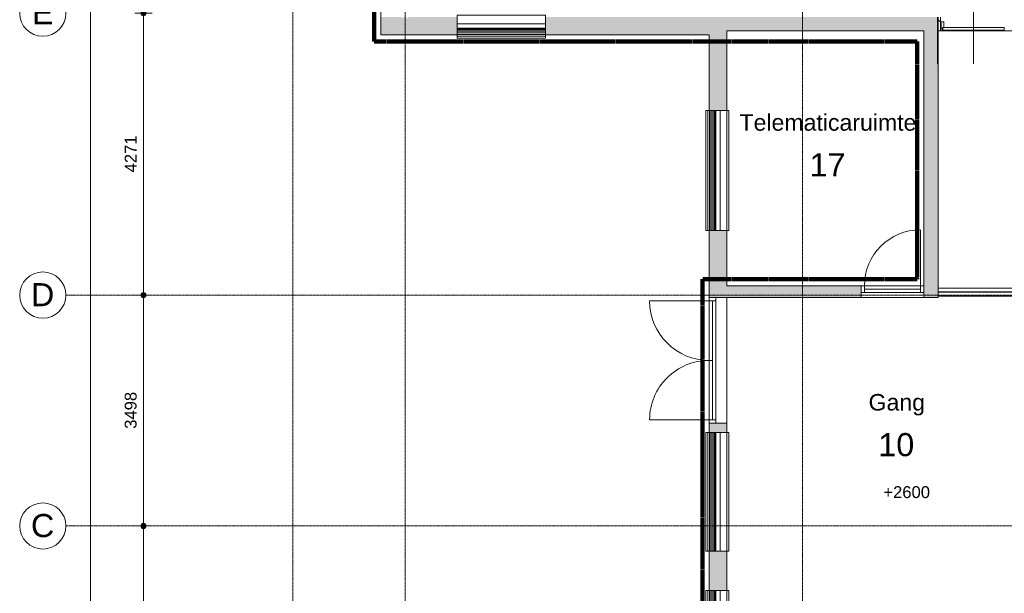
# Model space of a CAD drawing. Header units: millimetres. Extents: x 1158 to 98602, y 910 to 113498.
# Tile 3 of 30: x 39030 to 53938, y 50613 to 59302. Entities that reach past the tile are written whole.
import ezdxf

# ---------------------------------------------------------------- set-up
doc = ezdxf.new("R2010")
doc.units = ezdxf.units.MM
doc.linetypes.add('Afbreeklijn', pattern=[9, 5, -2, 0, -2])
doc.linetypes.add('ARC Grid Line', pattern=[22.225, 12.7, -3.175, 3.175, -3.175])
for name, color, linetype, lineweight in [('A--A2__Ruwbouw', 8, 'Continuous', 9), ('A--L$01A__Algemeen', 7, 'Continuous', 9), ('A--L$07A__Stramien', 1, 'Continuous', 13), ('A--L21__Buitenwanden', 3, 'Continuous', 9), ('A--L22__Binnenwanden', 2, 'Continuous', 9), ('A--L28__Hoofddraagconstructies', 3, 'Continuous', 9), ('A--L3__Afbouw', 2, 'Continuous', 9), ('A--LD30__DetailPenMiddel', 3, 'Continuous', 9), ('A--LR9__AlgVoorz', 7, 'Continuous', 9), ('A--M$01A__Algemeen', 1, 'Continuous', 13), ('A--M$01A__Algemeen-100', 1, 'Continuous', 13), ('A--T$01A__Algemeen', 1, 'Continuous', 9), ('A--T$07A__Stramien', 1, 'Continuous', 13), ('A--TR9__AlgVoorz', 1, 'Continuous', 13)]:
    doc.layers.add(name, color=color, linetype=linetype, lineweight=lineweight)
doc.styles.add('Arial', font='arial.ttf', dxfattribs={"height": 350})
doc.styles.add('Arial_1', font='arial.ttf', dxfattribs={"height": 250})
doc.styles.add('Arial_2', font='arial.ttf', dxfattribs={"height": 180})
doc.dimstyles.new('00_ARC_dimension_1_8mm', dxfattribs={"dimscale": 304.8, "dimtxt": 183.646692, "dimasz": 1.049869, "dimexe": 0.426509, "dimexo": 0.0625, "dimgap": 0.164042, "dimtad": 1, "dimdec": 0, "dimzin": 0, "dimdsep": 46, "dimtxsty": 'Arial_2', "dimblk1": 'DOTSMALL', "dimblk2": 'DOTSMALL', "dimsah": 1, "dimcen": 0.09, "dimdle": 0.426509, "dimadec": 3, "dimazin": 0, "dimtfac": 1, "dimtdec": 4, "dimtix": 1, "dimtmove": 0, "dimatfit": 3, "dimfxl": 0.426509, "dimfxlon": 1, "dimtvp": 1, "dimtolj": 1, "dimtzin": 0, "dimarcsym": 2})

# ---------------------------------------------------------------- blocks, each defined once
blk = doc.blocks.new('31_DO_WB_vo deur dubbel - vo-1920199-DO-Begane grond - nieuwe situatie - plafond')
at = {"layer": 'A--L$01A__Algemeen'}
for p, q in [((-1265, 135), (-1265, 1035)), ((535, 135), (535, 1035))]:
    blk.add_line(p, q, dxfattribs=at)
for centre, start, end in [((-1265, 135), 360, 90), ((535, 135), 90, 180)]:
    blk.add_arc(centre, 900, start, end, dxfattribs=at)
at = {"layer": 'A--L3__Afbouw'}
for p, q in [((-1315, 135), (-1315, 35)), ((-1265, 135), (-1315, 135)), ((-1315, 35), (-1265, 35)), ((-365, 135), (-1265, 135)), ((-1265, 85), (-1265, 135)), ((-1265, 135), (-1265, 35)), ((-365, 85), (-1265, 85)), ((-1265, 35), (535, 35)), ((-365, 135), (-365, 85)), ((535, 135), (-365, 135)), ((-365, 135), (-365, 85)), ((535, 85), (-365, 85)), ((535, 85), (535, 135)), ((535, 35), (535, 135)), ((535, 135), (585, 135)), ((585, 35), (535, 35)), ((585, 135), (585, 35))]:
    blk.add_line(p, q, dxfattribs=at)
blk = doc.blocks.new('31_WI_WB_fixed glass - Ontwerpraam-2070651-DO-Begane grond - nieuwe situatie - plafond')
at = {"layer": 'A--L3__Afbouw'}
for p, q in [((-900, 165), (-900, 35)), ((900, 165), (-900, 165)), ((900, 35), (900, 165)), ((-900, 35), (900, 35)), ((900, 35), (-900, 35)), ((-900, 35), (-900, -35)), ((900, 35), (900, -35)), ((-900, -35), (-900, -37)), ((900, -35), (-900, -35)), ((-900, -37), (-900, -55)), ((900, -37), (-900, -37)), ((-900, -55), (-900, -58)), ((900, -55), (-900, -55)), ((-900, -58), (-900, -79)), ((900, -58), (-900, -58)), ((-900, -79), (-900, -80)), ((900, -79), (-900, -79)), ((-900, -80), (-900, -103)), ((900, -80), (-900, -80)), ((-900, -103), (-900, -106)), ((900, -103), (-900, -103)), ((-900, -106), (-900, -128)), ((900, -106), (-900, -106)), ((-900, -128), (-900, -128)), ((-900, -128), (-900, -152)), ((900, -128), (-900, -128)), ((900, -128), (-900, -128)), ((900, -37), (900, -35)), ((900, -55), (900, -37)), ((900, -58), (900, -55)), ((900, -79), (900, -58)), ((900, -80), (900, -79)), ((900, -103), (900, -80)), ((900, -106), (900, -103)), ((900, -128), (900, -106)), ((900, -152), (900, -128)), ((900, -128), (900, -128)), ((-900, -152), (-900, -156)), ((900, -152), (-900, -152)), ((-900, -156), (-900, -170)), ((900, -156), (-900, -156)), ((-900, -170), (-900, -178)), ((-900, -178), (-900, -182)), ((-900, -182), (-900, -183)), ((-900, -183), (900, -183)), ((900, -156), (900, -152)), ((900, -170), (900, -156)), ((900, -178), (900, -170)), ((900, -182), (900, -178)), ((900, -183), (900, -182))]:
    blk.add_line(p, q, dxfattribs=at)
blk = doc.blocks.new('31_WI_WB_fixed glass - Ontwerpraam-2421921-DO-Begane grond - nieuwe situatie - plafond')
at = {"layer": 'A--L3__Afbouw'}
for p, q in [((-409, 165), (-409, 35)), ((409, 165), (-409, 165)), ((409, 35), (409, 165)), ((-409, 35), (409, 35)), ((409, 35), (-409, 35)), ((-409, 35), (-409, -35)), ((409, 35), (409, -35)), ((-409, -35), (-409, -37)), ((409, -35), (-409, -35)), ((-409, -37), (-409, -55)), ((409, -37), (-409, -37)), ((-409, -55), (-409, -58)), ((409, -55), (-409, -55)), ((-409, -58), (-409, -79)), ((409, -58), (-409, -58)), ((-409, -79), (-409, -80)), ((409, -79), (-409, -79)), ((-409, -80), (-409, -103)), ((409, -80), (-409, -80)), ((-409, -103), (-409, -106)), ((409, -103), (-409, -103)), ((-409, -106), (-409, -128)), ((409, -106), (-409, -106)), ((-409, -128), (-409, -128)), ((-409, -128), (-409, -152)), ((409, -128), (-409, -128)), ((409, -128), (-409, -128)), ((409, -37), (409, -35)), ((409, -55), (409, -37)), ((409, -58), (409, -55)), ((409, -79), (409, -58)), ((409, -80), (409, -79)), ((409, -103), (409, -80)), ((409, -106), (409, -103)), ((409, -128), (409, -106)), ((409, -152), (409, -128)), ((409, -128), (409, -128)), ((-409, -152), (-409, -156)), ((409, -152), (-409, -152)), ((-409, -156), (-409, -170)), ((409, -156), (-409, -156)), ((-409, -170), (-409, -178)), ((-409, -178), (-409, -182)), ((-409, -182), (-409, -183)), ((-409, -183), (409, -183)), ((409, -156), (409, -152)), ((409, -170), (409, -156)), ((409, -178), (409, -170)), ((409, -182), (409, -178)), ((409, -183), (409, -182))]:
    blk.add_line(p, q, dxfattribs=at)
blk = doc.blocks.new('32_DO_WB_vo deur enkel2 - vo 2-2338776-DO-Begane grond - nieuwe situatie - plafond')
at = {"layer": 'A--L$01A__Algemeen'}
blk.add_line((544, 90), (544, 938), dxfattribs=at)
blk.add_arc((544, 90), 848, 90, 180, dxfattribs=at)
at = {"layer": 'A--L3__Afbouw'}
for p, q in [((-354, 90), (-354, -10)), ((-304, 90), (-354, 90)), ((544, 90), (-304, 90)), ((-304, 90), (-304, 40)), ((-304, 90), (-304, -10)), ((544, 40), (-304, 40)), ((544, 40), (544, 90)), ((544, -10), (544, 90)), ((544, 90), (594, 90)), ((594, 90), (594, -10)), ((-354, -10), (-304, -10)), ((-304, -10), (544, -10)), ((594, -10), (544, -10))]:
    blk.add_line(p, q, dxfattribs=at)
blk = doc.blocks.new('28_SFO_staal_balk_HEA - HEA 120-1766533-DO-Begane grond - nieuwe situatie - plafond')
at = {"layer": 'A--L28__Hoofddraagconstructies'}
for p, q in [((-899, 60), (1098, 60)), ((1098, 3), (-899, 3)), ((1098, -60), (1098, 60)), ((1098, -2), (-899, -2)), ((-899, -60), (1098, -60))]:
    blk.add_line(p, q, dxfattribs=at)
blk = doc.blocks.new('31_WI_WB_fixed glass - Ontwerpraam-2070376-DO-Begane grond - nieuwe situatie - plafond')
at = {"layer": 'A--L3__Afbouw'}
for p, q in [((670, 183), (-670, 183)), ((-670, 183), (-670, 182)), ((-670, 182), (-670, 178)), ((-670, 178), (-670, 170)), ((-670, 170), (-670, 156)), ((-670, 156), (-670, 152)), ((-670, 156), (670, 156)), ((-670, 152), (-670, 128)), ((-670, 152), (670, 152)), ((670, 182), (670, 183)), ((670, 178), (670, 182)), ((670, 170), (670, 178)), ((670, 156), (670, 170)), ((670, 152), (670, 156)), ((670, 128), (670, 152)), ((-670, 128), (-670, 128)), ((-670, 128), (-670, 106)), ((-670, 128), (670, 128)), ((-670, 128), (670, 128)), ((-670, 106), (-670, 103)), ((-670, 106), (670, 106)), ((-670, 103), (-670, 80)), ((-670, 103), (670, 103)), ((-670, 80), (-670, 79)), ((-670, 80), (670, 80)), ((-670, 79), (-670, 58)), ((-670, 79), (670, 79)), ((-670, 58), (-670, 55)), ((-670, 58), (670, 58)), ((-670, 55), (-670, 37)), ((-670, 55), (670, 55)), ((-670, 37), (-670, 35)), ((-670, 37), (670, 37)), ((-670, 35), (-670, -35)), ((-670, 35), (670, 35)), ((670, 106), (670, 128)), ((670, 128), (670, 128)), ((670, 103), (670, 106)), ((670, 80), (670, 103)), ((670, 79), (670, 80)), ((670, 58), (670, 79)), ((670, 55), (670, 58)), ((670, 37), (670, 55)), ((670, 35), (670, 37)), ((670, 35), (670, -35)), ((-670, -35), (670, -35)), ((-670, -35), (-670, -165)), ((670, -35), (-670, -35)), ((670, -165), (670, -35)), ((-670, -165), (670, -165))]:
    blk.add_line(p, q, dxfattribs=at)
blk = doc.blocks.new('31_WI_WB_fixed glass - Ontwerpraam-2070441-DO-Begane grond - nieuwe situatie - plafond')
at = {"layer": 'A--L3__Afbouw'}
for p, q in [((908, 183), (-908, 183)), ((-908, 183), (-908, 182)), ((-908, 182), (-908, 178)), ((-908, 178), (-908, 170)), ((-908, 170), (-908, 156)), ((-908, 156), (-908, 152)), ((-908, 156), (908, 156)), ((-908, 152), (-908, 128)), ((-908, 152), (908, 152)), ((908, 182), (908, 183)), ((908, 178), (908, 182)), ((908, 170), (908, 178)), ((908, 156), (908, 170)), ((908, 152), (908, 156)), ((908, 128), (908, 152)), ((-908, 128), (-908, 128)), ((-908, 128), (-908, 106)), ((-908, 128), (908, 128)), ((-908, 128), (908, 128)), ((-908, 106), (-908, 103)), ((-908, 106), (908, 106)), ((-908, 103), (-908, 80)), ((-908, 103), (908, 103)), ((-908, 80), (-908, 79)), ((-908, 80), (908, 80)), ((-908, 79), (-908, 58)), ((-908, 79), (908, 79)), ((-908, 58), (-908, 55)), ((-908, 58), (908, 58)), ((-908, 55), (-908, 37)), ((-908, 55), (908, 55)), ((-908, 37), (-908, 35)), ((-908, 37), (908, 37)), ((-908, 35), (-908, -35)), ((-908, 35), (908, 35)), ((908, 106), (908, 128)), ((908, 128), (908, 128)), ((908, 103), (908, 106)), ((908, 80), (908, 103)), ((908, 79), (908, 80)), ((908, 58), (908, 79)), ((908, 55), (908, 58)), ((908, 37), (908, 55)), ((908, 35), (908, 37)), ((908, 35), (908, -35)), ((-908, -35), (908, -35)), ((-908, -35), (-908, -165)), ((908, -35), (-908, -35)), ((908, -165), (908, -35)), ((-908, -165), (908, -165))]:
    blk.add_line(p, q, dxfattribs=at)
blk = doc.blocks.new('N_frame_border_rebate_single_brickmold_2sided - jamb_border-2542699-DO-Begane grond - nieuwe situatie - plafond')
at = {"layer": 'A--L$01A__Algemeen', "lineweight": 15}
for p, q in [((-33, -52), (-33, 0)), ((-33, 0), (0, 0)), ((0, 0), (0, -15)), ((-50, -140), (-50, -52)), ((-50, -52), (-33, -52)), ((0, -140), (-50, -140)), ((0, -15), (-10, -15)), ((-10, -15), (-10, -125)), ((-10, -125), (0, -125)), ((0, -125), (0, -140))]:
    blk.add_line(p, q, dxfattribs=at)
blk = doc.blocks.new('N_door_leaf_single_generic - N_door_leaf_single_generic-2661249-DO-Begane grond - nieuwe situatie - plafond')
at = {"layer": 'A--L3__Afbouw', "lineweight": 15}
for p, q in [((-465, 0), (-465, 40)), ((-465, 40), (465, 40)), ((465, 0), (-465, 0)), ((465, 40), (465, 0))]:
    blk.add_line(p, q, dxfattribs=at)
blk = doc.blocks.new('Grid - 3_5mm-18301-DO-Begane grond - nieuwe situatie - plafond')
at = {"layer": 'A--T$07A__Stramien'}
blk.add_circle((0, 0), 3.5, dxfattribs=at)
blk = doc.blocks.new('DIMBLOCK2-DO-Begane grond - nieuwe situatie - plafond')
at = {"layer": 'A--M$01A__Algemeen-100'}
h = blk.add_hatch(color=256, dxfattribs=at)
edge = h.paths.add_edge_path()
edge.add_arc((40904, 51633), 40, 0, 360)
h = blk.add_hatch(color=256, dxfattribs=at)
edge = h.paths.add_edge_path()
edge.add_arc((40904, 48135), 40, 0, 360)
for p, q in [((40904, 51633), (40774, 51633)), ((40904, 48135), (40904, 51633)), ((40904, 51633), (41034, 51633)), ((40904, 48135), (40774, 48135)), ((40904, 48135), (41034, 48135))]:
    blk.add_line(p, q, dxfattribs=at)
for centre in [(40904, 51633), (40904, 48135)]:
    blk.add_circle(centre, 40, dxfattribs=at)
at = {"layer": 'A--M$01A__Algemeen-100', "color": 0, "insert": (40620, 49607), "char_height": 180, "width": 664.52, "attachment_point": 1, "rotation": 90, "line_spacing_factor": 0.941778, "style": 'Arial_2'}
blk.add_mtext('3498', dxfattribs=at)
blk = doc.blocks.new('_DotSmall')
at = {"color": 0, "linetype": 'ByBlock', "const_width": 0.5}
blk.add_lwpolyline([(-0.0625, 0, 1), (0.0625, 0, 1)], format="xyb", close=True, dxfattribs=at)
blk = doc.blocks.new('DIMBLOCK3-DO-Begane grond - nieuwe situatie - plafond')
at = {"layer": 'A--M$01A__Algemeen-100'}
h = blk.add_hatch(color=256, dxfattribs=at)
edge = h.paths.add_edge_path()
edge.add_arc((40904, 55130), 40, 0, 360)
h = blk.add_hatch(color=256, dxfattribs=at)
edge = h.paths.add_edge_path()
edge.add_arc((40904, 51633), 40, 0, 360)
for p, q in [((40904, 55130), (40774, 55130)), ((40904, 51633), (40904, 55130)), ((40904, 55130), (41034, 55130)), ((40904, 51633), (40774, 51633)), ((40904, 51633), (41034, 51633))]:
    blk.add_line(p, q, dxfattribs=at)
for centre in [(40904, 55130), (40904, 51633)]:
    blk.add_circle(centre, 40, dxfattribs=at)
at = {"layer": 'A--M$01A__Algemeen-100', "color": 0, "insert": (40620, 53105), "char_height": 180, "width": 664.52, "attachment_point": 1, "rotation": 90, "line_spacing_factor": 0.941778, "style": 'Arial_2'}
blk.add_mtext('3498', dxfattribs=at)
blk = doc.blocks.new('DIMBLOCK4-DO-Begane grond - nieuwe situatie - plafond')
at = {"layer": 'A--M$01A__Algemeen-100'}
h = blk.add_hatch(color=256, dxfattribs=at)
edge = h.paths.add_edge_path()
edge.add_arc((40904, 59401), 40, 0, 360)
h = blk.add_hatch(color=256, dxfattribs=at)
edge = h.paths.add_edge_path()
edge.add_arc((40904, 55130), 40, 0, 360)
for p, q in [((40904, 59401), (40774, 59401)), ((40904, 55130), (40904, 59401)), ((40904, 59401), (41034, 59401)), ((40904, 55130), (40774, 55130)), ((40904, 55130), (41034, 55130))]:
    blk.add_line(p, q, dxfattribs=at)
for centre in [(40904, 59401), (40904, 55130)]:
    blk.add_circle(centre, 40, dxfattribs=at)
at = {"layer": 'A--M$01A__Algemeen-100', "color": 0, "insert": (40620, 56989), "char_height": 180, "width": 664.52, "attachment_point": 1, "rotation": 90, "line_spacing_factor": 0.941778, "style": 'Arial_2'}
blk.add_mtext('4271', dxfattribs=at)
blk = doc.blocks.new('DIMBLOCK9-DO-Begane grond - nieuwe situatie - plafond')
at = {"layer": 'A--M$01A__Algemeen-100'}
h = blk.add_hatch(color=256, dxfattribs=at)
edge = h.paths.add_edge_path()
edge.add_arc((40104, 81851), 40, 0, 360)
h = blk.add_hatch(color=256, dxfattribs=at)
edge = h.paths.add_edge_path()
edge.add_arc((40104, 44060), 40, 0, 360)
for p, q in [((40104, 81851), (39974, 81851)), ((40104, 43930), (40104, 81981)), ((40104, 81851), (40234, 81851)), ((40104, 44060), (39974, 44060)), ((40104, 44060), (40234, 44060))]:
    blk.add_line(p, q, dxfattribs=at)
for centre in [(40104, 81851), (40104, 44060)]:
    blk.add_circle(centre, 40, dxfattribs=at)
at = {"layer": 'A--M$01A__Algemeen-100', "color": 0, "insert": (39820, 62610), "char_height": 180, "width": 830.65, "attachment_point": 1, "rotation": 90, "line_spacing_factor": 0.941778, "style": 'Arial_2'}
blk.add_mtext('37791', dxfattribs=at)

msp = doc.modelspace()

# ---------------------------------------------------------------- hatches: boundary and pattern name
at = {"layer": 'A--A2__Ruwbouw'}
h = msp.add_hatch(color=10, dxfattribs=at)
h.paths.add_polyline_path([(44905.6, 59071.4), (45653.6, 59078.7), (45653.6, 59341.4), (44915.6, 59341.4), (44915.6, 59332.4), (44815.6, 59332.4), (44815.6, 59341.4), (44495.6, 59341.4), (44495.6, 59071.4), (44825.6, 59071.4)])
h.paths.add_polyline_path([(49527.6, 59071.4), (49527.6, 59341.4), (46993.6, 59341.4), (46993.6, 59071.4), (49467.6, 59071.4)])
for points in [[(52927.6, 59131.4), (52927.6, 59341.4), (49527.6, 59341.4), (49527.6, 59131.4), (52717.6, 59131.4)], [(52937.6, 55091.4), (52937.6, 58631.4), (52927.6, 58631.4), (52927.6, 59131.4), (52717.6, 59131.4), (52717.6, 55091.4)], [(49827, 55091.4), (51769.6, 55091.4), (51769.6, 55271.4), (49737.6, 55271.4), (49737.6, 55091.4)]]:
    msp.add_hatch(color=10, dxfattribs=at).paths.add_polyline_path(points)
h = msp.add_hatch(dxfattribs=at)
h.set_pattern_fill('FP_16', color=256, angle=-45, style=0, pattern_type=2)
h.set_pattern_definition([(315, (22463.35, 0), (-84.85281, -84.85281), [])])
h.paths.add_polyline_path([(54927.6, 59131.4), (54927.6, 59341.4), (54905.1, 59341.4), (54905.1, 59131.4)])
h.paths.add_polyline_path([(52937.6, 59131.4), (52970.1, 59131.4), (52970.1, 59341.4), (52937.6, 59341.4)])
h = msp.add_hatch(color=10, dxfattribs=at)
h.paths.add_polyline_path([(49467.6, 44261.4), (49737.6, 44261.4), (49737.6, 48631.7), (49467.6, 48631.7), (49467.6, 45262.6)])
h.paths.add_polyline_path([(49474.8, 49449.4), (49737.6, 49449.4), (49737.6, 49835.5), (49467.6, 49835.5), (49474.4, 49449.4)])
h.paths.add_polyline_path([(49474.8, 50653.2), (49737.6, 50653.2), (49737.6, 51250.8), (49467.6, 51250.8), (49474.4, 50653.2)])
h.paths.add_polyline_path([(49496.2, 53050.8), (49737.6, 53050.8), (49737.6, 53191.4), (49467.6, 53191.4), (49474.8, 53050.8)])
h.paths.add_polyline_path([(49467.6, 55091.4), (49737.6, 55091.4), (49737.6, 56108.4), (49467.6, 56108.4)])
h.paths.add_polyline_path([(49737.6, 57923.9), (49737.6, 59131.4), (49527.6, 59131.4), (49527.6, 59071.4), (49467.6, 59071.4), (49474.8, 57923.9), (49637.6, 57923.9)])

# ---------------------------------------------------------------- linework, layer by layer
at = {"layer": 'A--L$07A__Stramien', "linetype": 'ARC Grid Line'}
for p, q in [((43167.6, 95686.5), (43167.6, 40299.5)), ((50880.6, 95686.5), (50880.6, 40299.5)), ((84886.3, 55130.4), (39730.3, 55130.4)), ((84886.3, 51632.9), (39730.3, 51632.9))]:
    msp.add_line(p, q, dxfattribs=at)
at = {"layer": 'A--L$07A__Stramien', "color": 250, "linetype": 'ARC Grid Line'}
msp.add_line((44865.6, 95686.5), (44865.6, 40299.5), dxfattribs=at)
at = {"layer": 'A--L21__Buitenwanden', "lineweight": 15}
for p, q in [((44495.6, 59071.4), (44495.6, 60011.4)), ((45653.6, 59071.4), (44495.6, 59071.4)), ((49467.6, 59071.4), (46993.6, 59071.4)), ((49467.6, 57923.9), (49467.6, 59071.4)), ((49737.6, 59131.4), (49737.6, 57923.9)), ((49467.6, 55091.4), (49467.6, 56108.4)), ((49737.6, 56108.4), (49737.6, 55271.4)), ((49737.6, 55091.4), (49567.6, 55091.4)), ((49467.6, 53050.8), (49467.6, 53191.4)), ((49567.6, 53191.4), (49737.6, 53191.4)), ((49737.6, 53191.4), (49737.6, 53050.8)), ((49737.6, 53050.8), (49567.6, 53050.8)), ((49467.6, 50653.2), (49467.6, 51250.8)), ((49567.6, 51250.8), (49737.6, 51250.8)), ((49737.6, 51250.8), (49737.6, 50653.2)), ((49737.6, 50653.2), (49567.6, 50653.2))]:
    msp.add_line(p, q, dxfattribs=at)
at = {"layer": 'A--L21__Buitenwanden'}
msp.add_line((49737.6, 53191.4), (49737.6, 55091.4), dxfattribs=at)
at = {"layer": 'A--L22__Binnenwanden'}
for p, q in [((52927.6, 59341.4), (52927.6, 58631.4)), ((53003.1, 59131.4), (54872.1, 59131.4)), ((52927.6, 58631.4), (52937.6, 58631.4)), ((51769.6, 55091.4), (52717.6, 55091.4))]:
    msp.add_line(p, q, dxfattribs=at)
at = {"layer": 'A--L22__Binnenwanden', "lineweight": 15}
for p, q in [((52937.6, 59341.4), (52937.6, 55091.4)), ((52970.1, 59341.4), (52970.1, 59131.4)), ((52717.6, 59131.4), (49737.6, 59131.4)), ((52717.6, 55271.4), (52717.6, 59131.4)), ((52970.1, 59131.4), (52937.6, 59131.4)), ((49737.6, 55271.4), (51769.6, 55271.4)), ((51769.6, 55171.4), (51769.6, 55091.4)), ((52717.6, 55091.4), (52717.6, 55171.4)), ((51769.6, 55091.4), (49737.6, 55091.4)), ((52937.6, 55091.4), (52717.6, 55091.4))]:
    msp.add_line(p, q, dxfattribs=at)
at = {"layer": 'A--LD30__DetailPenMiddel', "linetype": 'Afbreeklijn', "lineweight": 100}
for p, q in [((44395.6, 76111.4), (44395.6, 58971.4)), ((52617.6, 58971.4), (44395.6, 58971.4)), ((52617.6, 58971.4), (52617.6, 55371.4)), ((49367.6, 55371.4), (49367.6, 43891.4)), ((52617.6, 55371.4), (49367.6, 55371.4))]:
    msp.add_line(p, q, dxfattribs=at)
at = {"layer": 'A--LR9__AlgVoorz', "flags": 128}
for points in [[(49737.6, 55271.4), (52717.6, 55271.4), (52717.6, 59129.8), (52717.6, 59131.4), (49737.6, 59131.4), (49737.6, 59069.8)], [(54937.6, 49702.4), (54937.6, 53121.4), (54937.6, 55219.4), (54937.6, 59131.4), (52937.6, 59131.4), (52937.6, 55091.4), (49737.6, 55091.4), (49737.6, 49702.4), (52504.2, 49702.4), (52652.6, 49702.4)]]:
    msp.add_lwpolyline(points, close=True, dxfattribs=at)
at = {"layer": 'A--T$01A__Algemeen', "lineweight": 13}
msp.add_line((53470.1, 59691.4), (53470.1, 58631.4), dxfattribs=at)

# ---------------------------------------------------------------- block references
at = {"layer": 'A--L$01A__Algemeen', "rotation": 180}
msp.add_blockref('N_frame_border_rebate_single_brickmold_2sided - jamb_border-2542699-DO-Begane grond - nieuwe situatie - plafond', (52970.1, 59131.4), dxfattribs=at)
at = {"layer": 'A--L28__Hoofddraagconstructies'}
msp.add_blockref('28_SFO_staal_balk_HEA - HEA 120-1766533-DO-Begane grond - nieuwe situatie - plafond', (53836.6, 55174.4), dxfattribs=at)
at = {"layer": 'A--L3__Afbouw'}
for name, p, rotation in [('31_WI_WB_fixed glass - Ontwerpraam-2070376-DO-Begane grond - nieuwe situatie - plafond', (46323.6, 59206.4), 180), ('N_door_leaf_single_generic - N_door_leaf_single_generic-2661249-DO-Begane grond - nieuwe situatie - plafond', (53470.1, 59181.4), 180), ('31_WI_WB_fixed glass - Ontwerpraam-2070441-DO-Begane grond - nieuwe situatie - plafond', (49602.6, 57016.2), 89.9999999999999), ('31_DO_WB_vo deur dubbel - vo-1920199-DO-Begane grond - nieuwe situatie - plafond', (49602.6, 54506.6), 89.9999999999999), ('31_WI_WB_fixed glass - Ontwerpraam-2070651-DO-Begane grond - nieuwe situatie - plafond', (49602.6, 52150.8), 269.9999999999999), ('31_WI_WB_fixed glass - Ontwerpraam-2421921-DO-Begane grond - nieuwe situatie - plafond', (49602.6, 50244.3), 269.9999999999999)]:
    msp.add_blockref(name, p, dxfattribs=dict(at, rotation=rotation))
msp.add_blockref('32_DO_WB_vo deur enkel2 - vo 2-2338776-DO-Begane grond - nieuwe situatie - plafond', (52123.6, 55181.4), dxfattribs=at)
at = {"layer": 'A--T$07A__Stramien', "xscale": 99.99999999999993, "yscale": 99.99999999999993, "zscale": 99.99999999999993, "rotation": 89.99999999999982}
for p in [(39380.3, 59401.4), (39380.3, 55130.4), (39380.3, 51632.9)]:
    msp.add_blockref('Grid - 3_5mm-18301-DO-Begane grond - nieuwe situatie - plafond', p, dxfattribs=at)

# ---------------------------------------------------------------- texts
at = {"layer": 'A--T$01A__Algemeen', "color": 7, "lineweight": 13, "insert": (52106.4, 52235.8), "char_height": 180, "width": 849.789, "attachment_point": 1, "style": 'Arial_2'}
msp.add_mtext('+2600', dxfattribs=at)
at = {"layer": 'A--T$07A__Stramien', "char_height": 350, "attachment_point": 1, "style": 'Arial'}
for s, insert, width in [('E', (39214.4, 59582.6), 400.844), ('D', (39200.9, 55311.6), 432.911), ('C', (39200.9, 51814.1), 432.911)]:
    msp.add_mtext(s, dxfattribs=dict(at, insert=insert, width=width))
at = {"layer": 'A--TR9__AlgVoorz', "attachment_point": 1}
for s, insert, char_height, width, style in [('Telematicaruimte', (49928.4, 57870.2), 250, 3238.817, 'Arial_1'), ('17', (50988.8, 57278.5), 350, 673.417, 'Arial'), ('Gang', (51882.8, 53631.6), 250, 1026.16, 'Arial_1'), ('10', (52030.2, 53039.9), 350, 673.417, 'Arial')]:
    msp.add_mtext(s, dxfattribs=dict(at, insert=insert, char_height=char_height, width=width, style=style))

# ---------------------------------------------------------------- dimensions: what is measured, and where the dimension line sits
at = {"layer": 'A--M$01A__Algemeen'}
for base, p1, p2, override, picture, middle in [((40103.9, 81851.4), (39973.9, 44060.4), (39973.9, 81851.4), {"dimpost": '<>', "dimfxl": 37791}, 'DIMBLOCK9-DO-Begane grond - nieuwe situatie - plafond', (39961.9, 62955.9)), ((40903.9, 59401.4), (40773.9, 55130.4), (40773.9, 59401.4), {"dimpost": '<>', "dimfxl": 4271}, 'DIMBLOCK4-DO-Begane grond - nieuwe situatie - plafond', (40763.5, 57265.9)), ((40903.874156, 55130.4443053), (40773.874156, 51632.9443053), (40773.874156, 55130.4443053), {"dimpost": '<>', "dimfxl": 3497.5}, 'DIMBLOCK3-DO-Begane grond - nieuwe situatie - plafond', (40761.9096261, 53381.6943053)), ((40903.874156, 51632.9443053), (40773.874156, 48135.4443053), (40773.874156, 51632.9443053), {"dimpost": '<>', "dimfxl": 3497.5}, 'DIMBLOCK2-DO-Begane grond - nieuwe situatie - plafond', (40761.9096261, 49884.1943053))]:
    dim = msp.add_linear_dim(base=base, p1=p1, p2=p2, angle=90, dimstyle='00_ARC_dimension_1_8mm', override=override, dxfattribs=at)
    dim.commit()
    dim.dimension.update_dxf_attribs({"geometry": picture, "text_midpoint": middle})

doc.saveas('drawing.dxf')
